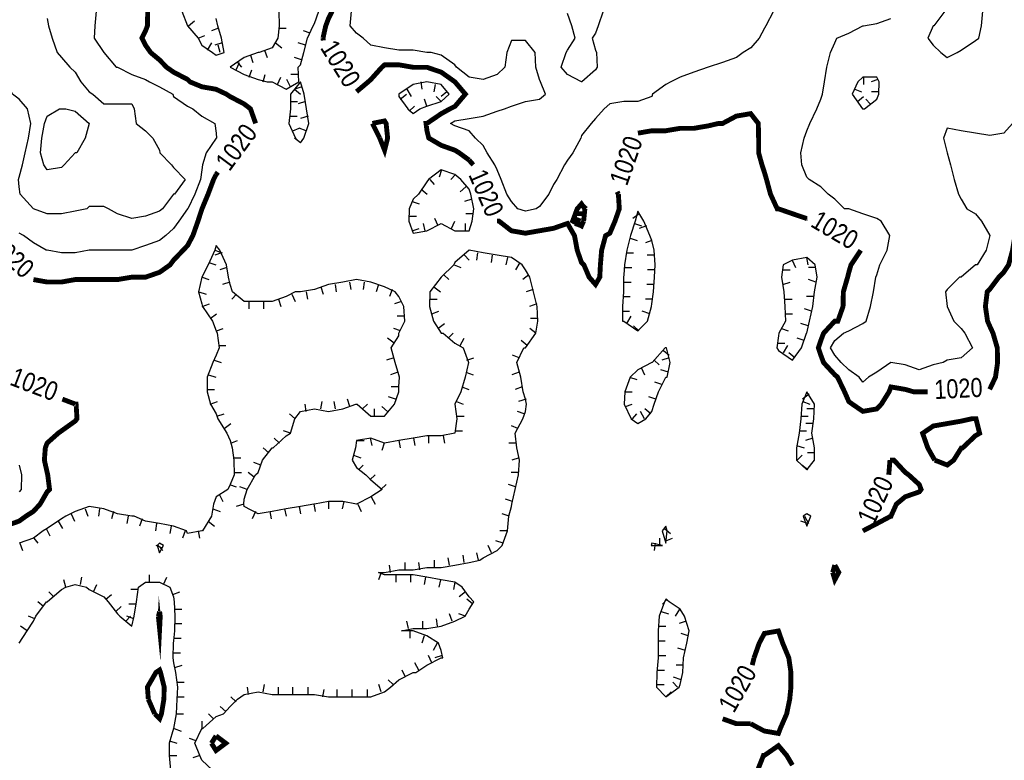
# Model space of a CAD drawing. Extents: x 628896 to 629898, y 4519176 to 4520140.
# Tile 5 of 23: x 629064 to 629266, y 4519432 to 4519583. Entities that reach past the tile are written whole.
import ezdxf
from ezdxf.enums import TextEntityAlignment as Align

# ---------------------------------------------------------------- set-up
doc = ezdxf.new("R2010")
doc.units = 0

msp = doc.modelspace()

# ---------------------------------------------------------------- linework, layer by layer
at = {"layer": 'GSLAYER', "linetype": 'CONTINUOUS', "const_width": 1, "flags": 128}
for points in [[(629083.375, 4519593.5), (629083.3125, 4519591), (629084.375, 4519589.5), (629086.125, 4519588), (629087.3125, 4519587), (629090.125, 4519585.5), (629090.5625, 4519585), (629090.5, 4519582), (629090.125, 4519581), (629089.375, 4519579.5), (629090.125, 4519578), (629091.1875, 4519576.5), (629093, 4519575), (629094.4375, 4519573.5), (629095.875, 4519572.5), (629098.75, 4519571), (629099.25, 4519570.5), (629101.6875, 4519569.5), (629104.5625, 4519569), (629106.6875, 4519568), (629107.4375, 4519567.5), (629110.3125, 4519566), (629111.625, 4519565), (629112.6875, 4519562)], [(629126.5, 4519579.5), (629127.0625, 4519582), (629127.625, 4519583.5), (629128.375, 4519585)], [(629126.5625, 4519579), (629126.5, 4519579.5)], [(629156.4375, 4519554.5), (629154.375, 4519556), (629153.5625, 4519556.5), (629150.75, 4519557.5), (629148.1875, 4519559), (629147.8125, 4519560.5), (629147.625, 4519562), (629147.8125, 4519562), (629150.75, 4519564), (629152.5625, 4519565), (629153.5625, 4519565.5), (629155.6875, 4519568), (629153.5625, 4519570.5), (629150.75, 4519572.5), (629147.8125, 4519573.5), (629145.5625, 4519573.5), (629145, 4519573.5), (629142.0625, 4519574), (629139.125, 4519574), (629138.5625, 4519573.5), (629136.3125, 4519571), (629135.75, 4519570.5), (629133.375, 4519568.5)], [(629133.375, 4519568.5), (629133.375, 4519568.5)], [(629225.6875, 4519542.5), (629222.75, 4519543.5), (629219.875, 4519544.5), (629219.625, 4519544.5), (629218.25, 4519547.5), (629217.4375, 4519550.5), (629217, 4519552), (629216.5, 4519553.5), (629215.8125, 4519556), (629215.8125, 4519559), (629215.75, 4519562), (629214.1875, 4519564), (629211.25, 4519563.5), (629208.4375, 4519562), (629207.625, 4519562), (629205.5, 4519561.5), (629202.5625, 4519561), (629199.75, 4519561), (629196.8125, 4519560.5), (629193.9375, 4519560.5), (629191.0625, 4519560)], [(629112.6875, 4519562), (629112.6875, 4519562)], [(629136.625, 4519562), (629139.125, 4519562.5), (629139.4375, 4519562), (629139.75, 4519559), (629139.125, 4519556.5), (629138.125, 4519559)], [(629138.125, 4519559), (629136.625, 4519562)], [(629191.0625, 4519560), (629191.0625, 4519560)], [(629157.3125, 4519553.5), (629156.4375, 4519554.5)], [(629104.5625, 4519551.5), (629104.0625, 4519550.5), (629102.9375, 4519547.5), (629101.6875, 4519544.5), (629100.875, 4519542), (629099.8125, 4519539), (629098.75, 4519537), (629097.8125, 4519536), (629095.875, 4519534), (629095.125, 4519533), (629093, 4519531.5), (629090.125, 4519530.5), (629087.6875, 4519530.5), (629087.3125, 4519530.5), (629084.375, 4519530), (629081.5625, 4519530), (629078.5625, 4519530), (629075.6875, 4519530), (629072.875, 4519529.5), (629069.9375, 4519529.5), (629067.125, 4519530)], [(629104.9375, 4519552), (629104.5625, 4519551.5)], [(629187.0625, 4519547.5), (629187.25, 4519544.5), (629186.375, 4519542), (629185.3125, 4519539.5), (629184.4375, 4519539), (629183.625, 4519536), (629183.375, 4519533), (629183.25, 4519530.5), (629182.375, 4519529), (629181.0625, 4519530.5), (629180, 4519533), (629179.5, 4519533.5), (629178.625, 4519536), (629178.0625, 4519539), (629176.625, 4519541.5), (629173.75, 4519540.5), (629170.875, 4519540), (629168, 4519539.5), (629165.125, 4519540), (629162.5625, 4519542), (629162.1875, 4519542)], [(629186.8125, 4519548), (629187.0625, 4519547.5)], [(629180.1875, 4519544.5), (629179.5, 4519545.5), (629178.625, 4519544.5), (629177.6875, 4519542), (629179.5, 4519541), (629179.9375, 4519542)], [(629179.3125, 4519545.5), (629180.4375, 4519544.5)], [(629180.125, 4519543.5), (629178.5625, 4519543.5)], [(629179.9375, 4519542), (629180.1875, 4519544.5)], [(629281.625, 4519544.5), (629280.4375, 4519544), (629277.625, 4519543), (629274.6875, 4519543), (629271.875, 4519543), (629269.4375, 4519542), (629268.9375, 4519541), (629268.375, 4519539), (629267.875, 4519536), (629267.0625, 4519533), (629266.0625, 4519531.5), (629265.0625, 4519530.5), (629263.1875, 4519528), (629262.6875, 4519527.5), (629262.3125, 4519524.5), (629262.75, 4519521.5), (629263.1875, 4519520.5), (629263.875, 4519519), (629264.75, 4519516), (629264.8125, 4519513), (629264.375, 4519510), (629263.1875, 4519507.5)], [(629162.1875, 4519542), (629162.1875, 4519542)], [(629177.875, 4519542.5), (629179.3125, 4519542)], [(629179.5625, 4519541), (629178.1875, 4519541.5)], [(629225.8125, 4519542.5), (629225.6875, 4519542.5)], [(629248.75, 4519507), (629247.625, 4519507), (629245.875, 4519507.5), (629242.9375, 4519508), (629242.5625, 4519507), (629241, 4519504.5), (629240.0625, 4519503.5), (629237.1875, 4519503), (629235, 4519504.5), (629234.3125, 4519505), (629233.4375, 4519507), (629232, 4519510), (629231.4375, 4519510.5), (629229.125, 4519513), (629228.5625, 4519514.5), (629228.0625, 4519516), (629228.5625, 4519517.5), (629229.125, 4519519), (629231.4375, 4519521.5), (629232.0625, 4519521.5), (629233.125, 4519524.5), (629233.1875, 4519527.5), (629234.0625, 4519530.5), (629234.3125, 4519531.5), (629234.75, 4519533), (629236.75, 4519536)], [(629236.75, 4519536), (629236.75, 4519536)], [(629067.125, 4519530), (629067.125, 4519530)], [(629250.5, 4519507), (629248.75, 4519507)], [(629263.1875, 4519507.5), (629263.1875, 4519507.5)], [(629075.6875, 4519504.5), (629075.875, 4519504.5), (629076.0625, 4519501.5), (629075.6875, 4519501), (629072.875, 4519499), (629072.1875, 4519498.5), (629069.9375, 4519496.5), (629069.5625, 4519495.5), (629069.375, 4519493), (629069.9375, 4519490.5), (629070.0625, 4519490), (629070.4375, 4519487), (629069.9375, 4519486.5), (629068.5, 4519484), (629067.125, 4519482.5), (629065.5625, 4519481.5), (629064.1875, 4519480.5), (629061.3125, 4519479.5), (629058.4375, 4519478.5), (629057.75, 4519478.5), (629055.5, 4519477.5), (629052.625, 4519477), (629049.75, 4519477.5), (629046.875, 4519477.5)], [(629073.0625, 4519505.5), (629075.6875, 4519504.5)], [(629251.625, 4519493.5), (629250.5, 4519495.5), (629249.4375, 4519498.5), (629251.625, 4519500), (629254.5, 4519500.5), (629257.375, 4519501), (629259.625, 4519501.5), (629260.25, 4519501.5), (629260.375, 4519501.5), (629261.125, 4519498.5), (629260.25, 4519498), (629257.625, 4519495.5), (629257.375, 4519495.5), (629255.8125, 4519493), (629254.5, 4519492), (629251.9375, 4519493)], [(629242.75, 4519493), (629242.9375, 4519493), (629243.5625, 4519493), (629245.875, 4519490.5), (629246.5625, 4519490), (629248.75, 4519488), (629249.125, 4519487), (629248.75, 4519486.5), (629245.875, 4519485.5), (629244.0625, 4519484), (629242.9375, 4519481.5), (629242.875, 4519481.5), (629240.0625, 4519480), (629237.1875, 4519478.5)], [(629242.5, 4519490), (629242.75, 4519493)], [(629251.9375, 4519493), (629251.625, 4519493.5)], [(629237.1875, 4519478.5), (629237.1875, 4519478.5)], [(629231, 4519470), (629231.4375, 4519471.5)], [(629231.4375, 4519471.5), (629232.25, 4519470), (629231.4375, 4519468.5), (629231, 4519470)], [(629093, 4519462), (629093.125, 4519461), (629093, 4519458.5), (629092.75, 4519461)], [(629092.75, 4519461), (629093, 4519462)], [(629214.875, 4519452.5), (629215.9375, 4519455.5), (629217, 4519457.5), (629219.875, 4519458), (629220.75, 4519455.5), (629222, 4519452.5), (629222.4375, 4519449.5), (629222.4375, 4519446.5), (629222.1875, 4519444), (629221.5625, 4519441), (629220.25, 4519438), (629219.875, 4519437), (629217, 4519437.5), (629216, 4519438)], [(629214.5, 4519451), (629214.875, 4519452.5)], [(629090.6875, 4519444), (629090.5, 4519446.5), (629092.25, 4519449.5), (629093, 4519450), (629093.1875, 4519449.5), (629093.9375, 4519446.5), (629093.875, 4519444), (629093.375, 4519441), (629093, 4519440), (629092, 4519441)], [(629092, 4519441), (629090.6875, 4519444)], [(629214.1875, 4519439), (629211.25, 4519439), (629208.4375, 4519440)], [(629208.4375, 4519440), (629208.4375, 4519440)], [(629216, 4519438), (629214.1875, 4519439)], [(629103.625, 4519435), (629104.5625, 4519436.5)], [(629104.5625, 4519436.5), (629106.5625, 4519435), (629104.5625, 4519433.5), (629103.625, 4519435)], [(629230.375, 4519409), (629230.5, 4519412), (629229.125, 4519415), (629228.5625, 4519415.5), (629225.6875, 4519416.5), (629222.75, 4519415.5), (629220.8125, 4519415), (629219.875, 4519415), (629217, 4519415), (629216.0625, 4519415), (629214.1875, 4519416), (629212.1875, 4519418), (629214.1875, 4519420.5), (629214.3125, 4519421), (629215.875, 4519423.5), (629215.75, 4519426.5), (629215.625, 4519429.5), (629216.8125, 4519432.5), (629217, 4519432.5), (629219.875, 4519434.5), (629221.5625, 4519432.5), (629222.75, 4519430.5)]]:
    msp.add_lwpolyline(points, dxfattribs=at)
at = {"layer": 'GSLAYER', "linetype": 'CONTINUOUS', "flags": 128}
for points in [[(629067.125, 4519544.5), (629067.125, 4519544.5), (629064.4375, 4519547.5), (629064.1875, 4519549), (629064.0625, 4519550.5), (629064.1875, 4519551), (629064.875, 4519553.5), (629065.4375, 4519556), (629066.125, 4519559), (629066.625, 4519562), (629065.9375, 4519565), (629064.1875, 4519567), (629062.8125, 4519568), (629061.625, 4519570.5), (629061.3125, 4519571), (629058.4375, 4519573), (629057.75, 4519573.5), (629056.5625, 4519576.5), (629056.25, 4519579.5), (629055.5, 4519580.5), (629054.8125, 4519582), (629052.875, 4519585)], [(629080, 4519585), (629079.6875, 4519582), (629079.5625, 4519579.5), (629081.5625, 4519576.5), (629084.0625, 4519573.5), (629084.375, 4519573.5), (629087.3125, 4519572), (629090.125, 4519571), (629090.9375, 4519570.5), (629093, 4519569.5), (629095.6875, 4519568), (629095.875, 4519567.5), (629098.75, 4519565.5), (629099.8125, 4519565), (629101.6875, 4519563.5), (629104.3125, 4519562), (629104.5625, 4519560), (629104.6875, 4519559), (629104.5625, 4519559), (629102.5625, 4519556), (629101.8125, 4519553.5), (629101.6875, 4519552.5), (629101.375, 4519550.5), (629100.25, 4519547.5), (629098.8125, 4519544.5), (629098.75, 4519544.5), (629096.9375, 4519542), (629095.875, 4519540.5), (629094.25, 4519539), (629093, 4519538), (629090.125, 4519537), (629087.3125, 4519536), (629085.25, 4519536), (629084.375, 4519536), (629081.5625, 4519536), (629078.5625, 4519536), (629075.6875, 4519535.5), (629072.875, 4519535.5), (629069.9375, 4519536), (629069.75, 4519536)], [(629097.5625, 4519585), (629098.75, 4519582), (629100.875, 4519579.5), (629101.6875, 4519578), (629103.875, 4519576.5), (629104.5625, 4519576), (629106.25, 4519576.5), (629105.6875, 4519579.5), (629104.9375, 4519582), (629104.5625, 4519583.5)], [(629117.4375, 4519585), (629117.5, 4519582), (629117.25, 4519579.5), (629116.0625, 4519577.5), (629113.4375, 4519576.5), (629113.1875, 4519576.5), (629110.3125, 4519575.5), (629107.5, 4519573.5), (629110.3125, 4519572), (629113.1875, 4519571), (629115.0625, 4519570.5), (629116.0625, 4519570.5), (629118.9375, 4519569), (629121.5625, 4519570.5)], [(629121.5625, 4519570.5), (629121.375, 4519573.5), (629121.875, 4519574), (629122.5625, 4519576.5), (629123.3125, 4519579.5), (629124.5, 4519582), (629124.75, 4519582.5), (629125.625, 4519585)], [(629166.4375, 4519544.5), (629165.125, 4519546), (629164.1875, 4519547.5), (629163.0625, 4519550.5), (629162.1875, 4519552.5), (629161.75, 4519553.5), (629160.125, 4519556), (629159.3125, 4519557.5), (629157.75, 4519559), (629156.4375, 4519560.5), (629153.5625, 4519561.5), (629152.625, 4519562), (629153.5625, 4519562.5), (629156.4375, 4519563), (629159.3125, 4519563.5), (629162.1875, 4519564.5), (629163.6875, 4519565), (629165.125, 4519565.5), (629168, 4519566.5), (629170.875, 4519567), (629172.125, 4519568), (629171.0625, 4519570.5), (629170.875, 4519571), (629170.125, 4519573.5), (629170, 4519576.5), (629168, 4519579), (629165.125, 4519579), (629164.1875, 4519576.5), (629163.8125, 4519573.5), (629162.1875, 4519572), (629159.3125, 4519571), (629156.4375, 4519571.5), (629153.875, 4519573.5), (629153.5625, 4519574), (629150.75, 4519576), (629148.6875, 4519576.5), (629147.8125, 4519576.5), (629145, 4519577), (629142.0625, 4519577), (629139.125, 4519577.5), (629136.3125, 4519578), (629134.75, 4519579.5), (629133.375, 4519580.5), (629132.0625, 4519582), (629132.3125, 4519585)], [(629218.875, 4519585), (629217.3125, 4519582), (629217, 4519581.5), (629215.9375, 4519579.5), (629214.1875, 4519577.5), (629212.625, 4519576.5), (629211.25, 4519575.5), (629208.4375, 4519574.5), (629205.5, 4519573.5), (629205.5, 4519573.5), (629202.5625, 4519572.5), (629199.75, 4519571.5), (629197.8125, 4519570.5), (629196.8125, 4519570), (629194.0625, 4519568), (629193.9375, 4519567.5), (629191.0625, 4519566.5), (629188.1875, 4519566.5), (629185.3125, 4519566), (629184.125, 4519565), (629182.375, 4519563), (629181.5, 4519562), (629179.5, 4519559.5), (629179.375, 4519559), (629177.75, 4519556), (629176.625, 4519554.5), (629176, 4519553.5), (629174.4375, 4519550.5), (629173.75, 4519549.5), (629172.8125, 4519547.5), (629170.875, 4519545), (629170.1875, 4519544.5), (629168, 4519544), (629166.4375, 4519544.5)], [(629179.5, 4519570.5), (629176.625, 4519572), (629175.3125, 4519573.5), (629176.375, 4519576.5), (629176.625, 4519577), (629178.1875, 4519579.5), (629177.5, 4519582), (629176.625, 4519584.5)], [(629183.9375, 4519585), (629182.9375, 4519582), (629182.375, 4519580.5), (629181.6875, 4519579.5), (629182.375, 4519577), (629182.5625, 4519576.5), (629182.6875, 4519573.5), (629182.375, 4519573), (629179.5625, 4519570.5), (629179.5, 4519570.5)], [(629254, 4519585), (629251.75, 4519582), (629251.625, 4519582), (629250.5, 4519579.5), (629251.625, 4519578), (629253.1875, 4519576.5), (629254.5, 4519575.5), (629256.5, 4519576.5), (629257.375, 4519577), (629260.25, 4519579), (629260.9375, 4519579.5), (629261.5, 4519582), (629261.8125, 4519585)], [(629069.9375, 4519583.5), (629070.1875, 4519582), (629071, 4519579.5), (629072, 4519576.5), (629072.875, 4519575.5), (629074.5625, 4519573.5), (629075.6875, 4519572.5), (629076.875, 4519570.5), (629078.5625, 4519568.5), (629079.3125, 4519568), (629081.5625, 4519566), (629084.375, 4519566), (629087.3125, 4519566), (629087.8125, 4519565), (629088.1875, 4519562), (629090.125, 4519560.5), (629091.625, 4519559), (629093, 4519556.5), (629093.0625, 4519556), (629095.4375, 4519553.5), (629095.875, 4519553), (629098.25, 4519550.5), (629096.0625, 4519547.5), (629095.875, 4519547.5), (629093.5625, 4519544.5), (629093, 4519544), (629090.125, 4519543), (629087.3125, 4519542.5), (629084.375, 4519543.5), (629082.5, 4519544.5), (629081.5625, 4519545), (629078.5625, 4519545), (629078.0625, 4519544.5), (629075.6875, 4519544), (629072.875, 4519543.5), (629069.9375, 4519543.5), (629067.125, 4519544.5)], [(629098.9375, 4519582), (629100.125, 4519583)], [(629236.4375, 4519510), (629234.3125, 4519511.5), (629232.75, 4519513), (629231.4375, 4519514.5), (629230.5625, 4519516), (629231.4375, 4519517.5), (629233.1875, 4519519), (629234.3125, 4519519.5), (629237.1875, 4519521), (629237.875, 4519521.5), (629238.75, 4519524.5), (629239.375, 4519527.5), (629239.875, 4519530.5), (629240.0625, 4519531), (629240.6875, 4519533), (629242.1875, 4519536), (629242.75, 4519539), (629240.9375, 4519542), (629240.0625, 4519542.5), (629237.1875, 4519543.5), (629234.3125, 4519544.5), (629233.4375, 4519544.5), (629231.4375, 4519546.5), (629230.0625, 4519547.5), (629228.5625, 4519549), (629226.1875, 4519550.5), (629225.6875, 4519551), (629224.6875, 4519553.5), (629224.4375, 4519556), (629225.125, 4519559), (629225.6875, 4519560.5), (629226.3125, 4519562), (629227.75, 4519565), (629228.5625, 4519567), (629228.9375, 4519568), (629229.3125, 4519570.5), (629229.8125, 4519573.5), (629230.5625, 4519576.5), (629231.4375, 4519578.5), (629231.875, 4519579.5), (629234.3125, 4519580.5), (629237.1875, 4519582), (629237.3125, 4519582), (629240.0625, 4519582.5), (629242.9375, 4519583.5)], [(629100.875, 4519579.5), (629102.25, 4519580)], [(629105.0625, 4519581.5), (629103.625, 4519581)], [(629117.4375, 4519581.5), (629118.9375, 4519581.5)], [(629123.875, 4519580.5), (629122.5, 4519581)], [(629102.8125, 4519577), (629103.6875, 4519578.5)], [(629105.8125, 4519578.5), (629104.3125, 4519578)], [(629105.4375, 4519576.5), (629105, 4519578)], [(629116.75, 4519578.5), (629118.0625, 4519577.5)], [(629122.9375, 4519578), (629121.375, 4519578.5)], [(629111.625, 4519576), (629112.125, 4519574.5)], [(629114.5, 4519577), (629115.0625, 4519575.5)], [(629122.0625, 4519575), (629120.625, 4519575.5)], [(629108.6875, 4519573), (629109.375, 4519574.5)], [(629108.9375, 4519574.5), (629109.8125, 4519573.5)], [(629111.375, 4519571.5), (629111.875, 4519573)], [(629114.25, 4519570.5), (629114.625, 4519572)], [(629117.1875, 4519570), (629117.875, 4519571.5)], [(629121.4375, 4519572), (629119.9375, 4519572)], [(629237.5, 4519565), (629240.0625, 4519567), (629240.4375, 4519568), (629240.5, 4519570.5), (629240.0625, 4519571.5), (629237.1875, 4519571.5), (629236.125, 4519570.5), (629235, 4519568), (629237.125, 4519565), (629237.1875, 4519565), (629237.5, 4519565)], [(629237.3125, 4519571.5), (629237.3125, 4519570)], [(629119.8125, 4519569.5), (629119.0625, 4519571)], [(629122.5625, 4519559), (629123.625, 4519562), (629123.125, 4519565), (629122.625, 4519568), (629121.875, 4519570.5), (629119.8125, 4519568), (629119.8125, 4519565), (629119.5, 4519562), (629120.875, 4519559), (629121.875, 4519558), (629122.5625, 4519559)], [(629122.1875, 4519569.5), (629120.75, 4519569)], [(629146.375, 4519565), (629147.8125, 4519565.5), (629150.75, 4519566.5), (629152.375, 4519568), (629150.75, 4519570), (629147.8125, 4519570.5), (629145, 4519570), (629142.0625, 4519568), (629142.0625, 4519567.5), (629143.875, 4519565), (629145, 4519564), (629146.375, 4519565)], [(629146.5625, 4519570.5), (629146.75, 4519569)], [(629149.5, 4519570), (629149.25, 4519568.5)], [(629240.25, 4519571), (629238.875, 4519570.5)], [(629120.6875, 4519569), (629121.875, 4519568)], [(629142.3125, 4519567), (629143.625, 4519568)], [(629143.6875, 4519569), (629144.5625, 4519567.5)], [(629150.75, 4519566.5), (629149.6875, 4519567.5)], [(629151.875, 4519568.5), (629150.75, 4519567.5)], [(629235.5625, 4519569), (629236.9375, 4519568.5)], [(629236.0625, 4519566.5), (629237.3125, 4519567.5)], [(629240.4375, 4519568.5), (629238.9375, 4519568.5)], [(629119.8125, 4519566.5), (629121.25, 4519566.5)], [(629122.9375, 4519566.5), (629121.375, 4519566)], [(629144.1875, 4519564.5), (629145.25, 4519565.5)], [(629147.8125, 4519565.5), (629147.3125, 4519567)], [(629238.6875, 4519566), (629237.8125, 4519567)], [(629069.25, 4519553.5), (629068.5625, 4519556), (629068.875, 4519559), (629069.375, 4519562), (629069.9375, 4519563.5), (629072.5, 4519565), (629072.875, 4519565), (629073.75, 4519565), (629075.6875, 4519564.5), (629078.5625, 4519562), (629078.625, 4519562), (629078.5625, 4519562), (629077.75, 4519559), (629076, 4519556), (629075.6875, 4519556), (629073.4375, 4519553.5), (629072.875, 4519553), (629069.9375, 4519552.5), (629069.25, 4519553.5)], [(629119.625, 4519563.5), (629121.1875, 4519563.5)], [(629123.4375, 4519563.5), (629121.875, 4519563)], [(629267.875, 4519562), (629266.0625, 4519560), (629263.1875, 4519559.5), (629260.25, 4519560), (629257.375, 4519560.5), (629254.5, 4519561), (629253.6875, 4519559), (629254.5, 4519556), (629254.5, 4519556), (629255.1875, 4519553.5), (629255.9375, 4519550.5), (629256.8125, 4519547.5), (629257.375, 4519546.5), (629258.5, 4519544.5), (629260.25, 4519543.5), (629261.5, 4519542), (629263.1875, 4519539), (629262.5, 4519536), (629260.625, 4519533), (629260.25, 4519533), (629257.375, 4519530.5), (629257, 4519530.5), (629254.5, 4519528), (629254.125, 4519527.5), (629254.5, 4519524.5), (629254.5, 4519524.5), (629255.8125, 4519521.5), (629257.375, 4519520), (629258.125, 4519519), (629259.6875, 4519516), (629257.375, 4519514), (629254.5, 4519513.5), (629253.625, 4519513), (629251.625, 4519512.5), (629248.75, 4519511.5), (629245.875, 4519512.5), (629242.9375, 4519513), (629240.0625, 4519511), (629238.3125, 4519510), (629237.1875, 4519509), (629236.4375, 4519510)], [(629120.3125, 4519560.5), (629121.625, 4519561)], [(629123.0625, 4519560.5), (629121.625, 4519561)], [(629121.875, 4519558), (629120.625, 4519559)], [(629157.0625, 4519542), (629157.4375, 4519544.5), (629156.8125, 4519547.5), (629156.4375, 4519548.5), (629154.75, 4519550.5), (629153.5625, 4519551.5), (629150.75, 4519552.5), (629148.125, 4519550.5), (629147.8125, 4519550), (629146.0625, 4519547.5), (629145, 4519546.5), (629144.1875, 4519544.5), (629144.125, 4519542), (629145, 4519539.5), (629147.8125, 4519540), (629150.75, 4519541.5), (629153.5625, 4519540), (629156.4375, 4519540), (629157.0625, 4519542)], [(629150.8125, 4519552.5), (629150.3125, 4519551)], [(629153.6875, 4519551.5), (629152.6875, 4519550.5)], [(629148.375, 4519550.5), (629149.3125, 4519549.5)], [(629146.625, 4519548.5), (629147.875, 4519547.5)], [(629155.8125, 4519549), (629154.625, 4519548)], [(629144.75, 4519546), (629146.1875, 4519545.5)], [(629157, 4519546.5), (629155.5, 4519546)], [(629157.3125, 4519543.5), (629155.8125, 4519543.5)], [(629193.0625, 4519521.5), (629193.875, 4519524.5), (629193.9375, 4519525), (629194.25, 4519527.5), (629194.5, 4519530.5), (629194.625, 4519533), (629194.375, 4519536), (629193.9375, 4519538), (629193.5, 4519539), (629192.3125, 4519542), (629191.0625, 4519544), (629190.5, 4519542), (629189.5625, 4519539), (629188.8125, 4519536), (629188.3125, 4519533), (629188.1875, 4519531), (629188.125, 4519530.5), (629188.125, 4519527.5), (629187.9375, 4519524.5), (629187.9375, 4519521.5), (629188.1875, 4519521.5), (629191.0625, 4519519.5), (629193.0625, 4519521.5)], [(629191.3125, 4519543.5), (629190, 4519542.5)], [(629144.125, 4519543), (629145.6875, 4519543)], [(629147.4375, 4519540), (629147.125, 4519541.5)], [(629150.125, 4519541), (629149.4375, 4519542.5)], [(629152.8125, 4519540.5), (629153.5, 4519542)], [(629155.75, 4519540), (629155.75, 4519541.5)], [(629190.375, 4519541.5), (629191.8125, 4519541)], [(629069.75, 4519536), (629067.125, 4519537.5), (629065.0625, 4519539), (629064.1875, 4519539.5)], [(629144.75, 4519540), (629146.1875, 4519540.5)], [(629192.8125, 4519541), (629191.3125, 4519540.5)], [(629189.5, 4519538.5), (629190.9375, 4519538)], [(629193.9375, 4519538), (629192.625, 4519537.5)], [(629103.8125, 4519429.5), (629101.6875, 4519431.5), (629101.25, 4519432.5), (629100.25, 4519435), (629101.6875, 4519438), (629101.875, 4519438), (629104.5625, 4519440.5), (629106.125, 4519441), (629107.4375, 4519442.5), (629108.9375, 4519444), (629110.3125, 4519445), (629113.1875, 4519445.5), (629116.0625, 4519445), (629118.9375, 4519445), (629121.875, 4519445), (629124.75, 4519445), (629127.625, 4519444.5), (629130.5625, 4519444.5), (629133.375, 4519444.5), (629136.3125, 4519444.5), (629139.125, 4519445.5), (629140.3125, 4519446.5), (629142.0625, 4519448), (629145, 4519449.5), (629145.5, 4519449.5), (629147.8125, 4519451), (629150.75, 4519452.5), (629151.0625, 4519452.5), (629150.75, 4519454), (629150.1875, 4519455.5), (629147.8125, 4519457), (629145, 4519458), (629142.625, 4519458), (629145, 4519458.5), (629147.8125, 4519458.5), (629150.75, 4519459), (629153.5625, 4519460), (629155.625, 4519461), (629156.4375, 4519462.5), (629157.4375, 4519464), (629156.4375, 4519465), (629155, 4519467), (629153.5625, 4519468), (629150.75, 4519468.5), (629147.8125, 4519469), (629145, 4519469.5), (629142.0625, 4519469.5), (629139.125, 4519469.5), (629137.875, 4519470), (629139.125, 4519470), (629142.0625, 4519470.5), (629145, 4519470.5), (629147.8125, 4519471), (629150.75, 4519471), (629153.5625, 4519471.5), (629156.4375, 4519472), (629158.625, 4519472.5), (629159.3125, 4519473), (629162.1875, 4519474.5), (629163.25, 4519475.5), (629164.3125, 4519478.5), (629164.625, 4519481.5), (629165.125, 4519483.5), (629165.1875, 4519484), (629165.875, 4519487), (629166.5625, 4519490), (629166.8125, 4519493), (629166.25, 4519495.5), (629165.875, 4519498.5), (629167.5, 4519501.5), (629168, 4519503), (629168.25, 4519504.5), (629168, 4519505.5), (629167.5625, 4519507), (629167.0625, 4519510), (629166.25, 4519513), (629167.6875, 4519516), (629168, 4519516), (629170.125, 4519519), (629170.5625, 4519521.5), (629170.4375, 4519524.5), (629169.6875, 4519527.5), (629168.875, 4519530.5), (629168, 4519532), (629167.3125, 4519533), (629165.125, 4519534.5), (629162.1875, 4519535), (629159.3125, 4519535.5), (629156.4375, 4519536), (629153.5625, 4519533.5), (629153.3125, 4519533), (629150.75, 4519530.5), (629148.4375, 4519527.5), (629148.3125, 4519524.5), (629149.1875, 4519521.5), (629150.75, 4519519), (629151.125, 4519519), (629153.5625, 4519517), (629155.25, 4519516), (629156.3125, 4519513), (629155.625, 4519510), (629154.75, 4519507), (629153.5625, 4519504.5), (629153.9375, 4519501.5), (629153.5625, 4519498.5), (629150.75, 4519498), (629147.8125, 4519498), (629145, 4519497.5), (629142.0625, 4519497), (629139.125, 4519496.5), (629136.3125, 4519497.5), (629133.375, 4519497), (629133.1875, 4519495.5), (629132.5, 4519493), (629133.375, 4519491.5), (629135.25, 4519490), (629136.3125, 4519489), (629138.625, 4519487), (629136.3125, 4519485.5), (629133.375, 4519484), (629130.5625, 4519484.5), (629127.625, 4519484.5), (629124.75, 4519484), (629124.625, 4519484), (629121.875, 4519483.5), (629118.9375, 4519483), (629116.0625, 4519482.5), (629113.1875, 4519482), (629110.3125, 4519483.5), (629110.25, 4519484), (629110.3125, 4519485), (629110.9375, 4519487), (629112.6875, 4519490), (629113.1875, 4519490.5), (629114.0625, 4519493), (629116.0625, 4519495.5), (629116.3125, 4519495.5), (629118.9375, 4519498), (629119.8125, 4519498.5), (629120.75, 4519501.5), (629121.875, 4519503), (629124.75, 4519503.5), (629127.625, 4519503), (629130.5625, 4519503.5), (629133.25, 4519504.5), (629133.375, 4519504.5), (629133.5, 4519504.5), (629136.3125, 4519502), (629139.125, 4519502), (629141.1875, 4519504.5), (629142.0625, 4519507), (629142.0625, 4519508), (629142.1875, 4519510), (629142.0625, 4519510.5), (629141.3125, 4519513), (629140.5, 4519516), (629142.0625, 4519518.5), (629142.0625, 4519519), (629143.25, 4519521.5), (629143.0625, 4519524.5), (629142.0625, 4519526.5), (629141.3125, 4519527.5), (629139.125, 4519528.5), (629136.3125, 4519529.5), (629133.375, 4519530), (629130.5625, 4519529.5), (629127.625, 4519529), (629124.75, 4519528), (629121.875, 4519527.5), (629120.8125, 4519527.5), (629118.9375, 4519526.5), (629116.0625, 4519525.5), (629113.1875, 4519525.5), (629110.3125, 4519525.5), (629107.9375, 4519527.5), (629107.4375, 4519529), (629107.125, 4519530.5), (629106.6875, 4519533), (629105.375, 4519536), (629104.5625, 4519537), (629104.3125, 4519536), (629102.9375, 4519533), (629101.6875, 4519530.5), (629101.625, 4519530.5), (629101, 4519527.5), (629101.6875, 4519525), (629101.8125, 4519524.5), (629103.8125, 4519521.5), (629104.5625, 4519519.5), (629104.8125, 4519519), (629105.1875, 4519516), (629104.5625, 4519514.5), (629103.9375, 4519513), (629102.75, 4519510), (629102.75, 4519507), (629103.4375, 4519504.5), (629104.5625, 4519502.5), (629104.9375, 4519501.5), (629106.8125, 4519498.5), (629107.4375, 4519497), (629107.875, 4519495.5), (629108.1875, 4519493), (629108.3125, 4519490), (629107.4375, 4519488), (629107, 4519487), (629104.5625, 4519485.5), (629104.0625, 4519484), (629103.625, 4519481.5), (629101.8125, 4519478.5), (629101.6875, 4519478.5), (629098.75, 4519478), (629098.5, 4519478.5), (629095.875, 4519479.5), (629093, 4519480), (629090.125, 4519480.5), (629087.8125, 4519481.5), (629087.3125, 4519481.5), (629084.375, 4519482), (629081.5625, 4519483), (629078.5625, 4519483.5), (629075.6875, 4519482.5), (629073.75, 4519481.5), (629072.875, 4519481), (629069.9375, 4519479), (629069.125, 4519478.5), (629067.125, 4519477), (629064.1875, 4519476)], [(629104.3125, 4519536), (629105.8125, 4519535.5)], [(629105.6875, 4519535.5), (629104.3125, 4519535)], [(629158.1875, 4519535.5), (629157.9375, 4519534)], [(629188.6875, 4519535.5), (629190.1875, 4519535.5)], [(629103.125, 4519533.5), (629104.5, 4519533)], [(629155.5, 4519535), (629156.5, 4519534)], [(629161.1875, 4519535), (629161, 4519533.5)], [(629164.3125, 4519534.5), (629164, 4519533)], [(629166.875, 4519533.5), (629166, 4519532)], [(629194.4375, 4519535), (629192.9375, 4519535)], [(629224.625, 4519516), (629225.625, 4519519), (629225.6875, 4519519), (629226.25, 4519521.5), (629226.9375, 4519524.5), (629227.25, 4519527.5), (629227.8125, 4519530.5), (629227.4375, 4519533), (629225.6875, 4519534.5), (629222.75, 4519534), (629220.875, 4519533), (629220.5, 4519530.5), (629221, 4519527.5), (629221.1875, 4519524.5), (629221.3125, 4519521.5), (629219.9375, 4519519), (629219.875, 4519518.5), (629219.5625, 4519516), (629219.875, 4519515.5), (629222.75, 4519513.5), (629224.625, 4519516)], [(629222.6875, 4519534), (629223.375, 4519532.5)], [(629225.625, 4519534.5), (629225.875, 4519533)], [(629106.8125, 4519532.5), (629105.375, 4519532)], [(629153.375, 4519533), (629154.75, 4519532.5)], [(629188.3125, 4519532.5), (629189.8125, 4519532.5)], [(629194.5625, 4519532), (629193.0625, 4519532)], [(629220.75, 4519532), (629222.25, 4519532)], [(629227.5625, 4519532.5), (629226.0625, 4519532.5)], [(629101.75, 4519530.5), (629103.125, 4519530)], [(629107.375, 4519529.5), (629105.875, 4519529)], [(629131.9375, 4519529.5), (629132.1875, 4519528)], [(629134.9375, 4519529.5), (629134.75, 4519528)], [(629151.25, 4519531), (629152.3125, 4519530)], [(629168.6875, 4519531), (629167.4375, 4519530)], [(629188.125, 4519529.5), (629189.6875, 4519529.5)], [(629220.75, 4519529), (629222.25, 4519529.5)], [(629227.5625, 4519529.5), (629226.0625, 4519530)], [(629101.0625, 4519527.5), (629102.5625, 4519527)], [(629123.0625, 4519527.5), (629123.3125, 4519526)], [(629126.0625, 4519528.5), (629126.5, 4519527)], [(629129, 4519529), (629129.1875, 4519527.5)], [(629137.875, 4519529), (629137.375, 4519527.5)], [(629140.6875, 4519528), (629140.125, 4519526.5)], [(629149.25, 4519528.5), (629150.5625, 4519527.5)], [(629169.5625, 4519528), (629168.125, 4519527.5)], [(629194.375, 4519529), (629192.875, 4519529)], [(629108.75, 4519527), (629107.8125, 4519526)], [(629111.3125, 4519525.5), (629111.3125, 4519524)], [(629114.3125, 4519525.5), (629114.3125, 4519524)], [(629117.375, 4519526), (629117.875, 4519524.5)], [(629120.125, 4519527), (629120.8125, 4519525.5)], [(629142.5625, 4519525.5), (629141.1875, 4519525)], [(629148.375, 4519526), (629149.875, 4519526)], [(629188, 4519526.5), (629189.5, 4519526.5)], [(629194.0625, 4519526), (629192.625, 4519526)], [(629221.125, 4519526), (629222.6875, 4519526)], [(629227.125, 4519526.5), (629225.625, 4519526.5)], [(629101.75, 4519524.5), (629103.25, 4519525)], [(629103.375, 4519522), (629104.6875, 4519523)], [(629148.8125, 4519523), (629150.25, 4519523.5)], [(629170.375, 4519525), (629168.8125, 4519524.5)], [(629187.9375, 4519523.5), (629189.375, 4519523.5)], [(629193.5, 4519523), (629191.9375, 4519523.5)], [(629221.3125, 4519523), (629222.75, 4519523)], [(629226.6875, 4519523.5), (629225.1875, 4519524)], [(629143.125, 4519522.5), (629141.6875, 4519522.5)], [(629150.0625, 4519520), (629151.4375, 4519521)], [(629170.5625, 4519522), (629169.0625, 4519522)], [(629188.8125, 4519521), (629189.6875, 4519522.5)], [(629226, 4519520.5), (629224.5, 4519521)], [(629104.6875, 4519519.5), (629106.0625, 4519520)], [(629142.375, 4519519.5), (629141, 4519520)], [(629152.1875, 4519518), (629153.1875, 4519519)], [(629170.125, 4519519), (629168.875, 4519520)], [(629191.25, 4519519.5), (629190.1875, 4519520.5)], [(629220.5, 4519520), (629221.875, 4519519.5)], [(629141.0625, 4519517), (629139.75, 4519518)], [(629154.625, 4519516.5), (629155.4375, 4519518)], [(629168.375, 4519516.5), (629167.125, 4519517.5)], [(629219.75, 4519517), (629221.1875, 4519517)], [(629225.125, 4519517.5), (629223.75, 4519518)], [(629105.0625, 4519516.5), (629106.5625, 4519516.5)], [(629192.6875, 4519501.5), (629193.9375, 4519503), (629194.375, 4519504.5), (629195.3125, 4519507), (629196.8125, 4519510), (629197.0625, 4519510), (629197.6875, 4519513), (629196.9375, 4519516), (629196.8125, 4519516), (629196.625, 4519516), (629194, 4519513), (629193.9375, 4519513), (629191.0625, 4519511.5), (629189.5, 4519510), (629188.375, 4519507), (629188.25, 4519504.5), (629189.6875, 4519501.5), (629191.0625, 4519500.5), (629192.6875, 4519501.5)], [(629196.3125, 4519515.5), (629197.5, 4519514.5)], [(629220.9375, 4519515), (629221.8125, 4519516.5)], [(629223.25, 4519514), (629222, 4519515)], [(629104.1875, 4519513.5), (629105.625, 4519513)], [(629141, 4519514), (629139.5, 4519513.5)], [(629156, 4519513.5), (629157.4375, 4519514)], [(629166.75, 4519514), (629165.375, 4519514.5)], [(629194.375, 4519513.5), (629195.4375, 4519512.5)], [(629197.5, 4519514), (629196, 4519513.5)], [(629141.875, 4519511), (629140.3125, 4519510.5)], [(629155.8125, 4519511), (629157.3125, 4519510.5)], [(629166.6875, 4519511), (629165.1875, 4519510.5)], [(629191.75, 4519512), (629192.4375, 4519510.5)], [(629197.3125, 4519511), (629195.75, 4519511.5)], [(629103, 4519510.5), (629104.5, 4519510)], [(629189.375, 4519510), (629190.875, 4519509.5)], [(629195.9375, 4519508.5), (629194.5625, 4519509)], [(629102.75, 4519507.5), (629104.25, 4519507.5)], [(629142.0625, 4519508), (629140.5, 4519508)], [(629154.9375, 4519508), (629156.375, 4519507.5)], [(629167.3125, 4519508), (629165.875, 4519507.5)], [(629188.375, 4519507), (629189.875, 4519507)], [(629227.25, 4519493), (629227.25, 4519495.5), (629226.75, 4519498.5), (629227.125, 4519501.5), (629227.25, 4519504.5), (629225.6875, 4519507), (629224.6875, 4519504.5), (629224.4375, 4519501.5), (629224.125, 4519498.5), (629223.5625, 4519495.5), (629223.5625, 4519493), (629225.6875, 4519491), (629227.25, 4519493)], [(629103.375, 4519504.5), (629104.875, 4519505)], [(629126.0625, 4519503.5), (629126.3125, 4519505)], [(629129.0625, 4519503.5), (629128.8125, 4519505)], [(629132, 4519504), (629131.5, 4519505.5)], [(629141.375, 4519505.5), (629139.9375, 4519506)], [(629153.875, 4519505), (629155.25, 4519504.5)], [(629168.125, 4519505.5), (629166.5625, 4519505)], [(629194.75, 4519505.5), (629193.3125, 4519506)], [(629226.1875, 4519506.5), (629224.8125, 4519505.5)], [(629224.875, 4519505), (629226.3125, 4519504.5)], [(629123.0625, 4519503), (629122.8125, 4519504.5)], [(629134.625, 4519503.5), (629135.625, 4519504.5)], [(629137.0625, 4519502), (629137.0625, 4519503.5)], [(629139.75, 4519503), (629138.5625, 4519504)], [(629167.75, 4519502.5), (629166.375, 4519503)], [(629188.5, 4519504), (629189.875, 4519504.5)], [(629192.4375, 4519501.5), (629191.625, 4519503)], [(629193.6875, 4519502.5), (629192.5, 4519503.5)], [(629227.1875, 4519503.5), (629225.6875, 4519503.5)], [(629104.75, 4519502), (629106.25, 4519502.5)], [(629120.8125, 4519501.5), (629119.625, 4519502.5)], [(629153.875, 4519502), (629155.4375, 4519502)], [(629189.9375, 4519501.5), (629190.875, 4519502.5)], [(629224.4375, 4519502), (629226, 4519502)], [(629106.25, 4519499.5), (629107.625, 4519500.5)], [(629119.8125, 4519498.5), (629118.375, 4519499)], [(629153.6875, 4519499), (629155.125, 4519499)], [(629166.4375, 4519499.5), (629165.125, 4519500)], [(629224.125, 4519499), (629225.625, 4519499)], [(629227, 4519500.5), (629225.5, 4519500.5)], [(629107.625, 4519496.5), (629109, 4519497)], [(629117.5625, 4519496.5), (629116.5, 4519497.5)], [(629133.375, 4519497), (629134.9375, 4519497)], [(629136.1875, 4519497.5), (629136.5, 4519496)], [(629142.0625, 4519497), (629142.3125, 4519495.5)], [(629145.0625, 4519497.5), (629145.3125, 4519496)], [(629148.125, 4519498), (629148.125, 4519496.5)], [(629151.125, 4519498), (629151.4375, 4519496.5)], [(629226.9375, 4519497.5), (629225.4375, 4519497)], [(629115.375, 4519494.5), (629114.25, 4519495.5)], [(629139.0625, 4519496.5), (629138.5625, 4519495)], [(629166.125, 4519496.5), (629164.625, 4519496.5)], [(629223.5625, 4519496), (629225.125, 4519495.5)], [(629108.125, 4519493.5), (629109.625, 4519493.5)], [(629132.75, 4519494), (629134.25, 4519493.5)], [(629166.6875, 4519493.5), (629165.1875, 4519493)], [(629223.75, 4519493), (629224.75, 4519494)], [(629227.25, 4519494.5), (629225.8125, 4519494.5)], [(629064.1875, 4519492), (629064.6875, 4519490), (629064.625, 4519487), (629064.1875, 4519486.5)], [(629113.75, 4519492), (629112.3125, 4519492.5)], [(629133.75, 4519491), (629134.75, 4519492)], [(629225.875, 4519491), (629224.6875, 4519492)], [(629108.3125, 4519490.5), (629109.8125, 4519490.5)], [(629112.375, 4519489.5), (629111.125, 4519490.5)], [(629136.125, 4519489), (629137.1875, 4519490)], [(629166.5625, 4519490.5), (629165.0625, 4519490.5)], [(629107.3125, 4519488), (629108.6875, 4519487.5)], [(629110.9375, 4519487), (629109.4375, 4519487.5)], [(629138.375, 4519487), (629139.4375, 4519488)], [(629166, 4519487.5), (629164.5, 4519488)], [(629105.1875, 4519486), (629105.9375, 4519484.5)], [(629136.375, 4519485.5), (629137.1875, 4519484)], [(629165.375, 4519484.5), (629163.9375, 4519485)], [(629077.75, 4519483), (629078.25, 4519481.5)], [(629080.6875, 4519483), (629080.4375, 4519481.5)], [(629103.9375, 4519483), (629105.4375, 4519482.5)], [(629110.25, 4519484), (629108.6875, 4519483.5)], [(629118.625, 4519483), (629118.9375, 4519481.5)], [(629121.625, 4519483.5), (629121.875, 4519482)], [(629124.625, 4519484), (629124.875, 4519482.5)], [(629127.625, 4519484.5), (629127.625, 4519483)], [(629130.75, 4519484.5), (629130.4375, 4519483)], [(629133.625, 4519484), (629134.3125, 4519482.5)], [(629074.875, 4519482), (629075.5625, 4519480.5)], [(629083.5625, 4519482.5), (629083.125, 4519481)], [(629086.5625, 4519481.5), (629086.3125, 4519480)], [(629089.4375, 4519481), (629088.875, 4519479.5)], [(629112.6875, 4519482.5), (629112, 4519481)], [(629115.625, 4519482.5), (629115.875, 4519481)], [(629164.6875, 4519481.5), (629163.25, 4519482)], [(629226.5, 4519481.5), (629225.6875, 4519482), (629224.9375, 4519481.5), (629225.6875, 4519479.5), (629226.5, 4519481.5)], [(629225.1875, 4519481.5), (629226.0625, 4519480)], [(629069.75, 4519479), (629070.5, 4519477.5)], [(629072.1875, 4519480.5), (629073.0625, 4519479)], [(629092.375, 4519480), (629092.125, 4519478.5)], [(629095.375, 4519479.5), (629095.125, 4519478)], [(629102.9375, 4519480.5), (629104.25, 4519479.5)], [(629197.0625, 4519478.5), (629196.8125, 4519479.5), (629196.0625, 4519478.5), (629196.8125, 4519476), (629197.0625, 4519478.5)], [(629196.5, 4519479), (629197.75, 4519478)], [(629225.875, 4519480), (629224.4375, 4519480.5)], [(629067.1875, 4519477), (629068.0625, 4519476)], [(629098.25, 4519478.5), (629097.6875, 4519477)], [(629100.9375, 4519478.5), (629101.1875, 4519477)], [(629164.3125, 4519478.5), (629162.75, 4519478.5)], [(629195.5625, 4519475.5), (629195.5625, 4519477)], [(629196.8125, 4519476.5), (629198.1875, 4519477)], [(629064.375, 4519476), (629064.875, 4519474.5)], [(629093.625, 4519475), (629092.3125, 4519475.5)], [(629093.8125, 4519475.5), (629093, 4519476), (629092.5, 4519475.5), (629093, 4519474), (629093.8125, 4519475.5)], [(629092.6875, 4519475.5), (629093.6875, 4519474.5)], [(629161.0625, 4519474), (629160.375, 4519475.5)], [(629163.4375, 4519476), (629161.9375, 4519476.5)], [(629196.125, 4519475.5), (629193.9375, 4519476), (629193.75, 4519475.5), (629193.9375, 4519475.5), (629196.125, 4519475.5)], [(629194.625, 4519476), (629194.375, 4519474.5)], [(629152.4375, 4519471.5), (629152.1875, 4519473)], [(629155.4375, 4519472), (629155.25, 4519473.5)], [(629158.375, 4519472.5), (629158.0625, 4519474)], [(629140.3125, 4519470), (629140.125, 4519471.5)], [(629143.3125, 4519470.5), (629143.3125, 4519472)], [(629146.375, 4519470.5), (629146.125, 4519472)], [(629149.375, 4519471), (629149.375, 4519472.5)], [(629073.75, 4519467), (629073.375, 4519468.5)], [(629076.75, 4519467.5), (629077.0625, 4519469)], [(629090.9375, 4519468), (629090.9375, 4519469.5)], [(629093.8125, 4519467.5), (629094.5, 4519469)], [(629138.4375, 4519470), (629137.875, 4519468.5)], [(629141.4375, 4519469.5), (629141.4375, 4519468)], [(629144.4375, 4519469.5), (629144.4375, 4519468)], [(629147.5, 4519469), (629147.25, 4519467.5)], [(629150.5625, 4519468.5), (629150.25, 4519467)], [(629064.1875, 4519455.5), (629065.8125, 4519458), (629067.125, 4519460), (629067.625, 4519461), (629069.8125, 4519464), (629069.9375, 4519464), (629072.875, 4519466.5), (629073.75, 4519467), (629075.6875, 4519467.5), (629078, 4519467), (629078.5625, 4519466.5), (629081.5625, 4519465), (629082.4375, 4519464), (629084.375, 4519461.5), (629084.875, 4519461), (629087.3125, 4519459), (629087.8125, 4519461), (629088.25, 4519464), (629088.6875, 4519467), (629090.125, 4519468), (629093, 4519468), (629095.125, 4519467), (629095.875, 4519465), (629096, 4519464), (629096.125, 4519461), (629096.0625, 4519458), (629095.875, 4519456), (629095.8125, 4519455.5), (629095.6875, 4519452.5), (629095.875, 4519451.5), (629096.25, 4519449.5), (629096.6875, 4519446.5), (629096.5625, 4519444), (629096.375, 4519441), (629095.875, 4519438), (629094.9375, 4519435), (629094.9375, 4519432.5), (629095.25, 4519429.5)], [(629079.4375, 4519466), (629080.125, 4519467.5)], [(629088.5625, 4519466.5), (629087.125, 4519466.5)], [(629153.5, 4519468), (629153.25, 4519466.5)], [(629071.3125, 4519465), (629070.3125, 4519466)], [(629082, 4519464.5), (629083.125, 4519465.5)], [(629095.6875, 4519465.5), (629097.125, 4519466)], [(629155.6875, 4519466), (629154.4375, 4519465)], [(629157.25, 4519463.5), (629156, 4519464.5)], [(629199.5, 4519446.5), (629199.75, 4519447), (629200.25, 4519449.5), (629200.4375, 4519452.5), (629201.125, 4519455.5), (629201.5625, 4519458), (629200.625, 4519461), (629199.75, 4519462.5), (629197.5, 4519464), (629196.8125, 4519464.5), (629196.5, 4519464), (629195.4375, 4519461), (629195.25, 4519458), (629195.25, 4519455.5), (629195.25, 4519452.5), (629194.9375, 4519449.5), (629194.875, 4519446.5), (629196.8125, 4519444.5), (629199.5, 4519446.5)], [(629197.0625, 4519464.5), (629196.125, 4519463.5)], [(629069.1875, 4519463), (629068, 4519464)], [(629084, 4519462), (629085.125, 4519463)], [(629088.1875, 4519463.5), (629086.6875, 4519463.5)], [(629096.0625, 4519462.5), (629097.5625, 4519462.5)], [(629199.5625, 4519462.5), (629198.6875, 4519461)], [(629067.4375, 4519460.5), (629066.125, 4519461)], [(629086.0625, 4519460), (629087, 4519461)], [(629087.6875, 4519460.5), (629086.25, 4519461)], [(629150, 4519459), (629149.75, 4519460.5)], [(629153, 4519460), (629152.4375, 4519461.5)], [(629155.6875, 4519461), (629154.375, 4519461.5)], [(629195.8125, 4519462), (629197.3125, 4519461.5)], [(629065.8125, 4519458), (629064.5, 4519459)], [(629096.0625, 4519459.5), (629097.5625, 4519459.5)], [(629144, 4519458.5), (629143.6875, 4519460)], [(629147, 4519458.5), (629147, 4519460)], [(629195.25, 4519459), (629196.8125, 4519459)], [(629200.9375, 4519460), (629199.5, 4519459.5)], [(629096, 4519456.5), (629097.4375, 4519456.5)], [(629144.3125, 4519458), (629144.3125, 4519456.5)], [(629147.25, 4519457), (629146.75, 4519455.5)], [(629201.375, 4519457), (629199.9375, 4519457.5)], [(629149.875, 4519455.5), (629149.0625, 4519454)], [(629195.25, 4519456), (629196.6875, 4519456)], [(629200.8125, 4519454), (629199.25, 4519454.5)], [(629095.8125, 4519453.5), (629097.25, 4519453.5)], [(629148.8125, 4519451.5), (629148.125, 4519453)], [(629150.9375, 4519453), (629149.4375, 4519452.5)], [(629195.25, 4519453), (629196.8125, 4519453)], [(629096.125, 4519450.5), (629097.625, 4519451)], [(629146.125, 4519450), (629145.3125, 4519451.5)], [(629200.3125, 4519451), (629198.875, 4519451)], [(629143.4375, 4519448.5), (629142.75, 4519450)], [(629195.0625, 4519450), (629196.5, 4519450)], [(629199.9375, 4519448), (629198.375, 4519448.5)], [(629096.5, 4519447.5), (629098.0625, 4519447.5)], [(629111.25, 4519445), (629111, 4519446.5)], [(629114.25, 4519445.5), (629114.5, 4519447)], [(629117.375, 4519445), (629117.375, 4519446.5)], [(629120.3125, 4519445), (629120.3125, 4519446.5)], [(629123.4375, 4519445), (629123.4375, 4519446.5)], [(629138.4375, 4519445.5), (629137.9375, 4519447)], [(629140.875, 4519447), (629139.875, 4519448)], [(629194.875, 4519447), (629196.4375, 4519447)], [(629199.1875, 4519446.5), (629198.25, 4519447.5)], [(629096.5625, 4519444.5), (629098.0625, 4519444.5)], [(629108.6875, 4519443.5), (629107.625, 4519444.5)], [(629126.4375, 4519444.5), (629126.75, 4519446)], [(629129.4375, 4519444.5), (629129.4375, 4519446)], [(629132.5, 4519444.5), (629132.5, 4519446)], [(629135.625, 4519444.5), (629135.625, 4519446)], [(629196.8125, 4519444.5), (629197.875, 4519445.5)], [(629106.5625, 4519441.5), (629105.4375, 4519442.5)], [(629096.375, 4519441), (629097.875, 4519441)], [(629104.0625, 4519440), (629103, 4519441)], [(629101.75, 4519438), (629101.75, 4519439.5)], [(629096, 4519438), (629097.4375, 4519437.5)], [(629095, 4519435.5), (629096.5, 4519435)], [(629100.5, 4519435.5), (629099.125, 4519436)], [(629094.9375, 4519432.5), (629096.5, 4519432.5)], [(629101.25, 4519432.5), (629099.8125, 4519432)]]:
    msp.add_lwpolyline(points, dxfattribs=at)

# ---------------------------------------------------------------- texts
at = {"layer": 'GSLAYER', "color": 7}
for rotation, width, p, p2 in [(303, 0.771985, (629125.8125, 4519577.5), (629131.125, 4519569)), (52.2, 0.767288, (629107.3125, 4519552), (629113.25, 4519560)), (70.5, 0.774861, (629188.8125, 4519549), (629192.125, 4519558.5)), (293, 0.754668, (629156.25, 4519551.5), (629160.125, 4519542.5)), (329.3, 0.755358, (629226.25, 4519541), (629234.6875, 4519536)), (317.8, 0.753515, (629057.75, 4519536.5), (629065.0625, 4519530)), (339.2, 0.7527, (629062.0625, 4519508.5), (629071.1875, 4519505)), (2.3, 0.761514, (629251.9375, 4519505.5), (629261.8125, 4519506)), (65.5, 0.762487, (629239.4375, 4519479.5), (629243.5625, 4519488.5)), (60.9, 0.752285, (629210.75, 4519441), (629215.5625, 4519449.5))]:
    msp.add_text('1020', height=3.89682, rotation=rotation, dxfattribs=dict(at, width=width)).set_placement(p, p2, align=Align.FIT)

doc.saveas('drawing.dxf')
